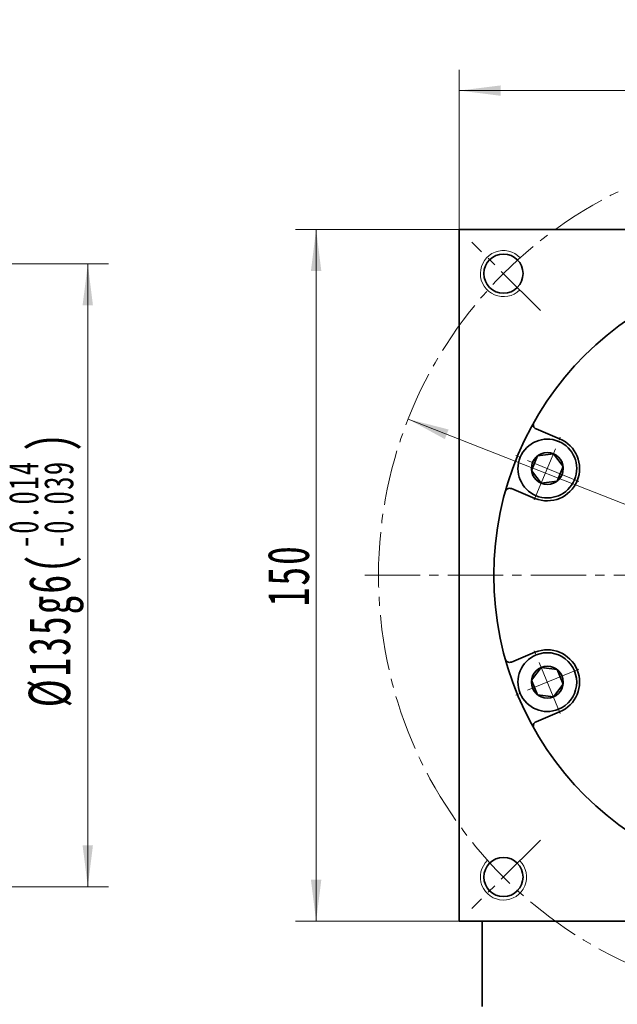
# Model space of a CAD drawing. Header units: millimetres. Extents: x 2713 to 3949, y -370 to 566.
# Tile 6 of 9: x 3442 to 3572, y 218 to 431. Entities that reach past the tile are written whole.
import ezdxf

# ---------------------------------------------------------------- set-up
doc = ezdxf.new("R2010")
doc.units = ezdxf.units.MM
doc.set_wipeout_variables(frame=1)
doc.linetypes.add('点画线', pattern=[18, 12, -2, 2, -2])
doc.layers.get('0').update_dxf_attribs({"lineweight": 35})
for name, color, linetype, lineweight in [('中心线层', 1, '点画线', 18), ('尺寸线层', 3, 'Continuous', 18), ('粗实线层', 7, 'Continuous', 35)]:
    doc.layers.add(name, color=color, linetype=linetype, lineweight=lineweight)
doc.styles.add('标准', font='txt', dxfattribs={"width": 0.667})
doc.dimstyles.new('a4-1-3', dxfattribs={"dimtxt": 9, "dimasz": 9, "dimexe": 4.5, "dimexo": 0, "dimgap": 1.5, "dimtad": 1, "dimdec": 3, "dimdsep": 46, "dimtxsty": '标准', "dimblk": '_CAXARROW', "dimcen": 0, "dimdle": 12, "dimazin": 2, "dimtfac": 0.707107, "dimtdec": 3, "dimtix": 1, "dimtmove": 2, "dimatfit": 3, "dimfxl": 0, "dimfrac": 2, "dimtolj": 1, "dimtzin": 0, "dimarcsym": 0})

# ---------------------------------------------------------------- blocks, each defined once
blk = doc.blocks.new('*X14')
at = {"layer": '尺寸线层', "color": 0, "char_height": 9, "attachment_point": 1, "rotation": 90, "line_spacing_factor": 1.15057, "style": '标准'}
for s, insert, width in [('\\T1.1;{\\H0.707107x;-0.014}', (3439.81, 316.46), 76.3599), ('\\T1.1;)', (3444.09, 337.36), 228.8779), ('\\T1.1;{\\H0.707107x;-0.039}', (3447.41, 316.46), 76.3599), ('\\T1.1;%%C135g6(', (3444.09, 282.02), 228.8779)]:
    blk.add_mtext(s, dxfattribs=dict(at, insert=insert, width=width))
blk = doc.blocks.new('*X13')
at = {"layer": '尺寸线层', "linetype": 'Continuous'}
for points in [[(3456.91, 378.13), (3458.03, 369.13), (3455.78, 369.13)], [(3456.91, 243.13), (3458.03, 252.13), (3455.78, 252.13)]]:
    blk.add_hatch(color=0, dxfattribs=at).paths.add_polyline_path(points, flags=0)
at = {"layer": '尺寸线层', "color": 0, "linetype": 'Continuous'}
for p, q in [((3326.16, 378.13), (3461.41, 378.13)), ((3456.91, 378.13), (3456.91, 243.13)), ((3326.16, 243.13), (3461.41, 243.13))]:
    blk.add_line(p, q, dxfattribs=at)
at = {"layer": '尺寸线层', "color": 0}
blk.add_blockref('*X14', (0, 0), dxfattribs=at)
blk = doc.blocks.new('_CAXARROW')
blk.add_hatch(color=0).paths.add_polyline_path([(0, 0), (-1, 0.125), (-1, -0.125)], flags=0)
blk = doc.blocks.new('*X15')
at = {"layer": '尺寸线层', "linetype": 'Continuous'}
blk.add_hatch(color=0, dxfattribs=at).paths.add_polyline_path([(-43.43, 56.55), (-37.58, 49.61), (-39.47, 48.39)], flags=0)
at = {"layer": '尺寸线层', "color": 0, "linetype": 'Continuous'}
blk.add_line((-43.43, 56.55), (-6.72, 0), dxfattribs=at)
at = {"layer": '尺寸线层', "color": 0}
for p, q in [((0, 20.08), (80.2, 20.08)), ((0, 0), (0, 20.08)), ((-6.72, 0), (0, 0)), ((0, 0), (80.2, 0))]:
    blk.add_line(p, q, dxfattribs=at)
at = {"layer": '尺寸线层', "color": 0, "insert": (4.5, 1.8), "char_height": 9, "width": 150.9096, "attachment_point": 7, "line_spacing_factor": 1.15057, "style": '标准'}
blk.add_mtext('\\T1.1;4-M10x20\\P反面，H向孔位一致', dxfattribs=at)
blk = doc.blocks.new('*X17')
at = {"layer": '中心线层', "linetype": '点画线', "lineweight": 18}
for p, q in [((0, -7.37), (0, 7.37)), ((-7.37, 0), (7.37, 0))]:
    blk.add_line(p, q, dxfattribs=at)
at = {"layer": '粗实线层'}
for p, q in [((-3.46, 0), (-1.73, 3)), ((-1.73, 3), (1.73, 3)), ((3.46, 0), (1.73, 3)), ((3.46, 0), (1.73, 3)), ((-3.46, 0), (-1.73, -3)), ((3.46, 0), (1.73, -3)), ((-1.73, -3), (1.73, -3))]:
    blk.add_line(p, q, dxfattribs=at)
blk.add_circle((0, 0), 3.46, dxfattribs=at)
for start, end in [(0, 180), (180, 360)]:
    blk.add_arc((0, 0), 6.37, start, end, dxfattribs=at)
blk = doc.blocks.new('*X18')
at = {"layer": '尺寸线层', "linetype": 'Continuous'}
for points in [[(3526.38, 344.5), (3534.34, 340.16), (3535.16, 342.25)], [(3698.53, 276.77), (3689.75, 279.02), (3690.57, 281.11)]]:
    blk.add_hatch(color=0, dxfattribs=at).paths.add_polyline_path(points, flags=0)
at = {"layer": '尺寸线层', "color": 0, "linetype": 'Continuous'}
blk.add_line((3720.69, 268.05), (3526.38, 344.5), dxfattribs=at)
at = {"layer": '尺寸线层', "color": 0, "insert": (3714.09, 277.07), "char_height": 9, "width": 41.9084, "attachment_point": 5, "rotation": 338.524, "line_spacing_factor": 1.15057, "style": '标准'}
blk.add_mtext('\\T1.1;%%C185', dxfattribs=at)
blk = doc.blocks.new('*X20')
at = {"layer": '尺寸线层', "linetype": 'Continuous'}
for points in [[(3537.46, 415.72), (3546.46, 416.84), (3546.46, 414.59)], [(3687.46, 415.72), (3678.46, 416.84), (3678.46, 414.59)]]:
    blk.add_hatch(color=0, dxfattribs=at).paths.add_polyline_path(points, flags=0)
at = {"layer": '尺寸线层', "color": 0, "linetype": 'Continuous'}
for p, q in [((3537.46, 385.63), (3537.46, 420.22)), ((3687.46, 385.63), (3687.46, 420.22)), ((3537.46, 415.72), (3687.46, 415.72))]:
    blk.add_line(p, q, dxfattribs=at)
at = {"layer": '尺寸线层', "color": 0, "insert": (3612.46, 421.69), "char_height": 9, "width": 26.8287, "attachment_point": 5, "line_spacing_factor": 1.15057, "style": '标准'}
blk.add_mtext('\\T1.1;150', dxfattribs=at)
blk = doc.blocks.new('*X21')
at = {"layer": '尺寸线层', "linetype": 'Continuous'}
for points in [[(3506.43, 385.63), (3505.3, 376.63), (3507.55, 376.63)], [(3506.43, 235.63), (3505.3, 244.63), (3507.55, 244.63)]]:
    blk.add_hatch(color=0, dxfattribs=at).paths.add_polyline_path(points, flags=0)
at = {"layer": '尺寸线层', "color": 0, "linetype": 'Continuous'}
for p, q in [((3537.46, 385.63), (3501.93, 385.63)), ((3506.43, 235.63), (3506.43, 385.63)), ((3537.46, 235.63), (3501.93, 235.63))]:
    blk.add_line(p, q, dxfattribs=at)
at = {"layer": '尺寸线层', "color": 0, "insert": (3500.45, 310.63), "char_height": 9, "width": 26.8287, "attachment_point": 5, "rotation": 90, "line_spacing_factor": 1.15057, "style": '标准'}
blk.add_mtext('\\T1.1;150', dxfattribs=at)

msp = doc.modelspace()

# ---------------------------------------------------------------- linework, layer by layer
at = {"layer": '中心线层'}
for p, q in [((3555.0496, 368.0386), (3540.2237, 382.8644)), ((3516.9551, 310.6331), (3707.9551, 310.6331)), ((3555.0496, 253.2275), (3540.2237, 238.4017))]:
    msp.add_line(p, q, dxfattribs=at)
msp.add_circle((3612.4551, 310.6331), 92.5, dxfattribs=at)
at = {"layer": '粗实线层'}
for p, q in [((3537.4551, 385.6331), (3687.4551, 385.6331)), ((3537.4551, 235.6331), (3537.4551, 385.6331)), ((3537.4551, 235.6331), (3687.4551, 235.6331)), ((3542.4551, 217.1331), (3542.4551, 235.6331))]:
    msp.add_line(p, q, dxfattribs=at)
for centre, radius in [((3547.0477, 376.0404), 4.25), ((3612.4551, 310.6331), 67.5), ((3547.0477, 245.2257), 4.25)]:
    msp.add_circle(centre, radius, dxfattribs=at)
at = {"layer": '粗实线层', "lineweight": 18}
for centre, start, end in [((3547.0477, 376.0404), 43.451277, 315), ((3547.0477, 245.2257), 133.451277, 45)]:
    msp.add_arc(centre, 5, start, end, dxfattribs=at)
at = {"layer": '粗实线层'}
for centre, start, end in [((3554.5248, 343.2877), 150.590663, 247.499947), ((3548.4018, 328.5056), 67.500053, 164.409337), ((3548.4018, 292.7605), 195.590663, 292.499947), ((3554.5248, 277.9784), 112.500053, 209.409337)]:
    msp.add_arc(centre, 1, start, end, dxfattribs=at)

# ---------------------------------------------------------------- block references
at = {"layer": '尺寸线层'}
msp.add_blockref('*X15', (3336.1138, 200.3883), dxfattribs=at)

# ---------------------------------------------------------------- dimensions: what is measured, and where the dimension line sits
dim = msp.add_linear_dim(base=(3456.9052, 243.1331), p1=(3326.16, 378.1331), p2=(3326.16, 243.1331), angle=270, text='\\A1;%%C135g6({\\H0.707107x;\\S-0.014^ -0.039;})', dimstyle='a4-1-3', override={"dimpost": '%%C<>', "dimsah": 1, "dimtfill": 1, "dimtolj": 0, "dimtzin": 0}, dxfattribs=at)
dim.commit()
dim.dimension.update_dxf_attribs({"geometry": '*X13', "text_midpoint": (3447.0057, 310.6331)})
dim = msp.add_linear_dim(base=(3687.4551, 415.7192), p1=(3537.4551, 385.6331), p2=(3687.4551, 385.6331), dimstyle='a4-1-3', override={"dimsah": 1, "dimtfill": 1, "dimtzin": 0}, dxfattribs=at)
dim.commit()
dim.dimension.update_dxf_attribs({"geometry": '*X20', "text_midpoint": (3612.4551, 421.6941)})
dim = msp.add_linear_dim(base=(3506.4291, 385.6331), p1=(3537.4551, 235.6331), p2=(3537.4551, 385.6331), angle=90, dimstyle='a4-1-3', override={"dimsah": 1, "dimtfill": 1, "dimtzin": 0}, dxfattribs=at)
dim.commit()
dim.dimension.update_dxf_attribs({"geometry": '*X21', "text_midpoint": (3500.4543, 310.6331)})

# ---------------------------------------------------------------- next in the draw order: wipeouts: each hides what was drawn before it
for points in [[(3558.9962, 339.6659), (3558.9649, 339.6787), (3558.9336, 339.6914), (3558.9021, 339.704), (3558.8707, 339.7163), (3558.8391, 339.7285), (3558.8075, 339.7405), (3558.7759, 339.7524), (3558.7441, 339.7641), (3558.7123, 339.7756), (3558.6805, 339.7869), (3558.6486, 339.7981), (3558.6166, 339.8091), (3558.5846, 339.82), (3558.5525, 339.8306), (3558.5203, 339.8411), (3558.4881, 339.8515), (3558.4559, 339.8616), (3558.4236, 339.8716), (3558.3912, 339.8814), (3558.3588, 339.891), (3558.3263, 339.9005), (3558.2938, 339.9098), (3558.2613, 339.9189), (3558.2287, 339.9279), (3558.196, 339.9367), (3558.1633, 339.9453), (3558.1305, 339.9537), (3558.0978, 339.9619), (3558.0649, 339.97), (3558.032, 339.9779), (3558.032, 339.9779), (3557.7392, 340.0403), (3557.4437, 340.0888), (3557.1463, 340.1234), (3556.8476, 340.1439), (3556.5482, 340.1504), (3556.2489, 340.1428), (3555.9502, 340.1211), (3555.6529, 340.0854), (3555.3577, 340.0357), (3555.065, 339.9722), (3554.7757, 339.8951), (3554.4904, 339.8044), (3554.2096, 339.7004), (3553.934, 339.5833), (3553.6642, 339.4533), (3553.4009, 339.3109), (3553.1445, 339.1561), (3552.8957, 338.9896), (3552.655, 338.8114), (3552.4229, 338.6222), (3552.2001, 338.4223), (3551.9868, 338.2121), (3551.7837, 337.9921), (3551.5911, 337.7628), (3551.4096, 337.5247), (3551.2394, 337.2783), (3551.081, 337.0242), (3550.9348, 336.7629), (3550.801, 336.495), (3550.6799, 336.2212), (3550.6799, 336.2212), (3550.5719, 335.9419), (3550.4771, 335.6579), (3550.3957, 335.3697), (3550.328, 335.078), (3550.2741, 334.7835), (3550.2342, 334.4868), (3550.2082, 334.1885), (3550.1962, 333.8893), (3550.1984, 333.5899), (3550.2146, 333.2909), (3550.2449, 332.993), (3550.2892, 332.6968), (3550.3473, 332.4031), (3550.4192, 332.1124), (3550.5047, 331.8255), (3550.6035, 331.5428), (3550.7156, 331.2652), (3550.8406, 330.9931), (3550.9782, 330.7272), (3551.1282, 330.468), (3551.2903, 330.2162), (3551.464, 329.9723), (3551.6489, 329.7368), (3551.8448, 329.5103), (3552.051, 329.2933), (3552.2673, 329.0862), (3552.4931, 328.8895), (3552.7278, 328.7036), (3552.971, 328.529), (3553.2222, 328.366), (3553.2222, 328.366), (3553.2511, 328.3483), (3553.28, 328.3308), (3553.309, 328.3135), (3553.3381, 328.2963), (3553.3673, 328.2793), (3553.3966, 328.2624), (3553.426, 328.2456), (3553.4555, 328.2291), (3553.4851, 328.2126), (3553.5147, 328.1964), (3553.5444, 328.1803), (3553.5743, 328.1643), (3553.6042, 328.1486), (3553.6342, 328.1329), (3553.6642, 328.1175), (3553.6944, 328.1022), (3553.7246, 328.087), (3553.7549, 328.072), (3553.7853, 328.0572), (3553.8158, 328.0425), (3553.8463, 328.028), (3553.877, 328.0137), (3553.9077, 327.9995), (3553.9384, 327.9855), (3553.9693, 327.9717), (3554.0002, 327.958), (3554.0312, 327.9445), (3554.0623, 327.9311), (3554.0934, 327.9179), (3554.1246, 327.9049), (3554.1246, 327.9049), (3554.4357, 327.7855), (3554.7526, 327.6825), (3555.0745, 327.5963), (3555.4005, 327.527), (3555.7296, 327.4749), (3556.061, 327.44), (3556.3938, 327.4226), (3556.727, 327.4226), (3557.0598, 327.44), (3557.3912, 327.4749), (3557.7203, 327.527), (3558.0463, 327.5963), (3558.3682, 327.6825), (3558.6851, 327.7855), (3558.9962, 327.9049), (3559.3006, 328.0404), (3559.5975, 328.1917), (3559.8861, 328.3583), (3560.1656, 328.5398), (3560.4352, 328.7357), (3560.6941, 328.9454), (3560.9418, 329.1684), (3561.1774, 329.404), (3561.4004, 329.6517), (3561.6101, 329.9106), (3561.806, 330.1802), (3561.9874, 330.4597), (3562.1541, 330.7483), (3562.3053, 331.0452), (3562.4409, 331.3496), (3562.4409, 331.3496), (3562.5603, 331.6607), (3562.6633, 331.9776), (3562.7495, 332.2995), (3562.8188, 332.6255), (3562.8709, 332.9546), (3562.9058, 333.286), (3562.9232, 333.6188), (3562.9232, 333.952), (3562.9058, 334.2848), (3562.8709, 334.6162), (3562.8188, 334.9453), (3562.7495, 335.2713), (3562.6633, 335.5932), (3562.5603, 335.9101), (3562.4409, 336.2212), (3562.3053, 336.5256), (3562.1541, 336.8225), (3561.9874, 337.1111), (3561.806, 337.3906), (3561.6101, 337.6602), (3561.4004, 337.9191), (3561.1774, 338.1668), (3560.9418, 338.4024), (3560.6941, 338.6254), (3560.4352, 338.8351), (3560.1656, 339.031), (3559.8861, 339.2125), (3559.5975, 339.3791), (3559.3006, 339.5304)], [(3554.1246, 293.3612), (3554.0934, 293.3482), (3554.0623, 293.335), (3554.0312, 293.3216), (3554.0002, 293.3081), (3553.9693, 293.2944), (3553.9384, 293.2806), (3553.9077, 293.2666), (3553.877, 293.2524), (3553.8463, 293.2381), (3553.8158, 293.2236), (3553.7853, 293.2089), (3553.7549, 293.1941), (3553.7246, 293.1791), (3553.6944, 293.1639), (3553.6642, 293.1486), (3553.6342, 293.1332), (3553.6042, 293.1175), (3553.5743, 293.1018), (3553.5444, 293.0858), (3553.5147, 293.0697), (3553.4851, 293.0535), (3553.4555, 293.037), (3553.426, 293.0205), (3553.3966, 293.0037), (3553.3673, 292.9868), (3553.3381, 292.9698), (3553.309, 292.9526), (3553.28, 292.9353), (3553.2511, 292.9178), (3553.2222, 292.9001), (3553.2222, 292.9001), (3552.971, 292.7371), (3552.7278, 292.5625), (3552.4931, 292.3766), (3552.2673, 292.1799), (3552.051, 291.9728), (3551.8448, 291.7558), (3551.6489, 291.5293), (3551.464, 291.2938), (3551.2903, 291.0499), (3551.1282, 290.7981), (3550.9782, 290.5389), (3550.8406, 290.273), (3550.7156, 290.0009), (3550.6035, 289.7233), (3550.5047, 289.4406), (3550.4192, 289.1537), (3550.3473, 288.863), (3550.2892, 288.5693), (3550.2449, 288.2731), (3550.2146, 287.9752), (3550.1984, 287.6762), (3550.1962, 287.3768), (3550.2082, 287.0776), (3550.2342, 286.7793), (3550.2741, 286.4826), (3550.328, 286.1881), (3550.3957, 285.8964), (3550.4771, 285.6082), (3550.5719, 285.3242), (3550.6799, 285.0449), (3550.6799, 285.0449), (3550.801, 284.7711), (3550.9348, 284.5032), (3551.081, 284.2419), (3551.2394, 283.9878), (3551.4096, 283.7414), (3551.5911, 283.5033), (3551.7837, 283.274), (3551.9868, 283.054), (3552.2001, 282.8438), (3552.4229, 282.6439), (3552.655, 282.4547), (3552.8957, 282.2765), (3553.1445, 282.11), (3553.4009, 281.9552), (3553.6642, 281.8128), (3553.934, 281.6828), (3554.2096, 281.5657), (3554.4904, 281.4617), (3554.7757, 281.371), (3555.065, 281.2939), (3555.3577, 281.2304), (3555.6529, 281.1807), (3555.9502, 281.145), (3556.2489, 281.1233), (3556.5482, 281.1157), (3556.8476, 281.1222), (3557.1463, 281.1427), (3557.4437, 281.1773), (3557.7392, 281.2258), (3558.032, 281.2882), (3558.032, 281.2882), (3558.0649, 281.2961), (3558.0978, 281.3042), (3558.1305, 281.3124), (3558.1633, 281.3208), (3558.196, 281.3294), (3558.2287, 281.3382), (3558.2613, 281.3472), (3558.2938, 281.3563), (3558.3263, 281.3656), (3558.3588, 281.3751), (3558.3912, 281.3847), (3558.4236, 281.3945), (3558.4559, 281.4045), (3558.4881, 281.4146), (3558.5203, 281.425), (3558.5525, 281.4355), (3558.5846, 281.4461), (3558.6166, 281.457), (3558.6486, 281.468), (3558.6805, 281.4792), (3558.7123, 281.4905), (3558.7441, 281.502), (3558.7759, 281.5137), (3558.8075, 281.5256), (3558.8391, 281.5376), (3558.8707, 281.5498), (3558.9021, 281.5621), (3558.9336, 281.5747), (3558.9649, 281.5874), (3558.9962, 281.6002), (3558.9962, 281.6002), (3559.3006, 281.7357), (3559.5975, 281.887), (3559.8861, 282.0536), (3560.1656, 282.2351), (3560.4352, 282.431), (3560.6941, 282.6407), (3560.9418, 282.8637), (3561.1774, 283.0993), (3561.4004, 283.347), (3561.6101, 283.6059), (3561.806, 283.8755), (3561.9874, 284.155), (3562.1541, 284.4436), (3562.3053, 284.7405), (3562.4409, 285.0449), (3562.5603, 285.356), (3562.6633, 285.6729), (3562.7495, 285.9948), (3562.8188, 286.3208), (3562.8709, 286.6499), (3562.9058, 286.9813), (3562.9232, 287.3141), (3562.9232, 287.6473), (3562.9058, 287.9801), (3562.8709, 288.3115), (3562.8188, 288.6406), (3562.7495, 288.9666), (3562.6633, 289.2885), (3562.5603, 289.6054), (3562.4409, 289.9165), (3562.4409, 289.9165), (3562.3053, 290.2209), (3562.1541, 290.5178), (3561.9874, 290.8064), (3561.806, 291.0859), (3561.6101, 291.3555), (3561.4004, 291.6144), (3561.1774, 291.8621), (3560.9418, 292.0977), (3560.6941, 292.3207), (3560.4352, 292.5304), (3560.1656, 292.7263), (3559.8861, 292.9078), (3559.5975, 293.0744), (3559.3006, 293.2257), (3558.9962, 293.3612), (3558.6851, 293.4806), (3558.3682, 293.5836), (3558.0463, 293.6698), (3557.7203, 293.7391), (3557.3912, 293.7912), (3557.0598, 293.8261), (3556.727, 293.8435), (3556.3938, 293.8435), (3556.061, 293.8261), (3555.7296, 293.7912), (3555.4005, 293.7391), (3555.0745, 293.6698), (3554.7526, 293.5836), (3554.4357, 293.4806)]]:
    msp.add_wipeout(points).dxf.layer = '粗实线层'

# ---------------------------------------------------------------- next in the draw order: linework, layer by layer
at = {"layer": '粗实线层'}
for p, q in [((3559.2392, 340.2526), (3554.1421, 342.3638)), ((3553.8816, 327.3182), (3548.7845, 329.4295)), ((3553.8816, 293.9479), (3548.7845, 291.8366)), ((3559.2392, 281.0135), (3554.1421, 278.9023))]:
    msp.add_line(p, q, dxfattribs=at)
for centre, start, end in [((3556.5604, 333.7854), 247.5, 67.5), ((3556.5604, 287.4807), 292.5, 112.5)]:
    msp.add_arc(centre, 7, start, end, dxfattribs=at)

# ---------------------------------------------------------------- next in the draw order: block references
for p, rotation in [((3556.5604, 333.7854), 67.50000000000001), ((3556.5604, 287.4807), 112.5)]:
    msp.add_blockref('*X17', p, dxfattribs=dict(at, rotation=rotation))

# ---------------------------------------------------------------- next in the draw order: dimensions: what is measured, and where the dimension line sits
at = {"layer": '尺寸线层'}
dim = msp.add_diameter_dim_2p(p1=(3526.3773, 344.4984), p2=(3698.5329, 276.7677), dimstyle='a4-1-3', override={"dimpost": '%%C<>', "dimsah": 1, "dimtfill": 1, "dimtzin": 0}, dxfattribs=at)
dim.commit()
dim.dimension.update_dxf_attribs({"geometry": '*X18', "text_midpoint": (3711.8982, 271.5095), "dimtype": 163})

doc.saveas('drawing.dxf')
